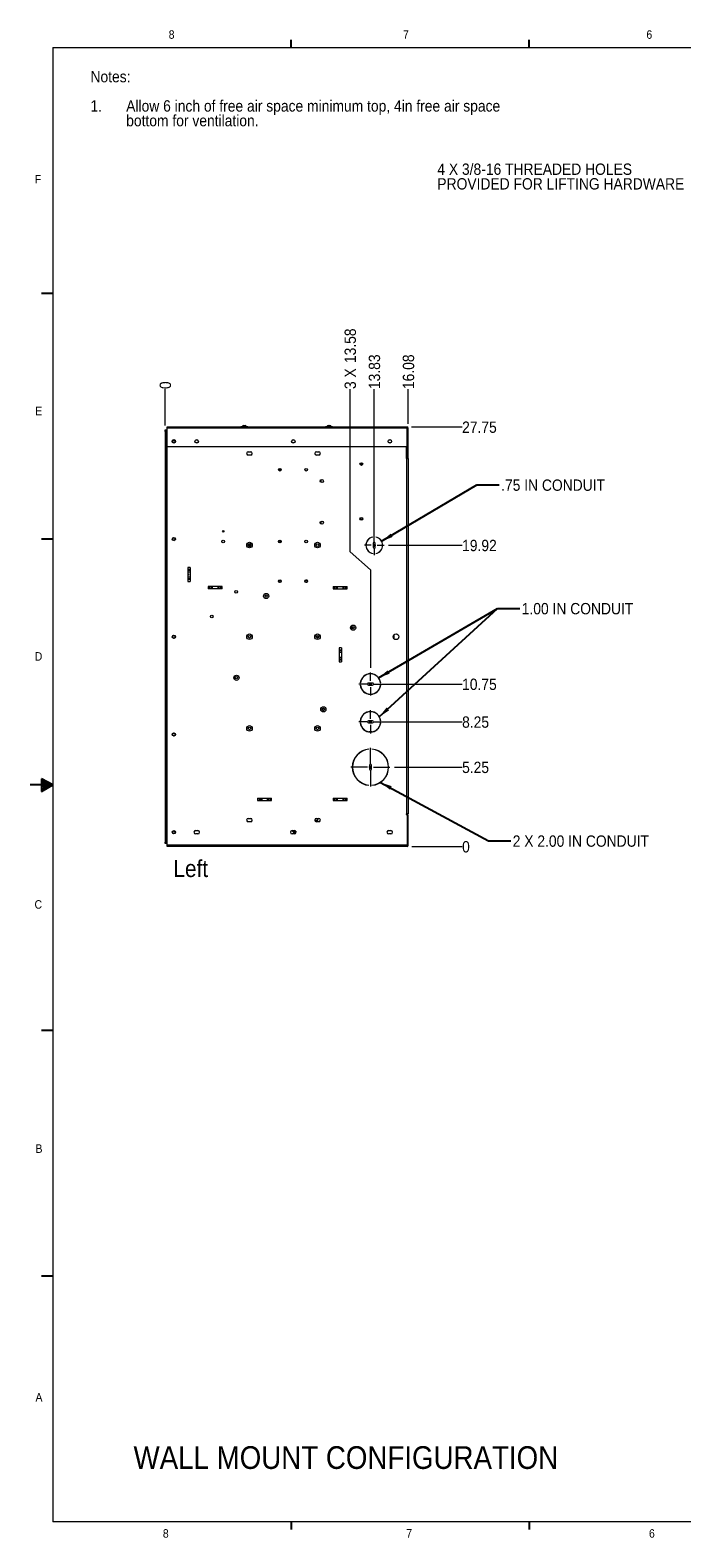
# Model space of a CAD drawing. Header units: inches. Extents: x 1 to 109, y 1 to 85.
# Tile 1 of 256: x 1 to 37, y 1 to 84. Entities that reach past the tile are written whole.
import ezdxf

# ---------------------------------------------------------------- set-up
doc = ezdxf.new("R2010")
doc.units = ezdxf.units.IN
doc.header["$MEASUREMENT"] = 0
doc.layers.add('FORMAT', color=7, linetype='Continuous')
doc.styles.add('SLDTEXTSTYLE0', font='GOTHIC.TTF', dxfattribs={"width": 0.913})
doc.styles.add('SLDTEXTSTYLE1', font='GOTHIC.TTF', dxfattribs={"width": 0.913})
doc.styles.get("Standard").update_dxf_attribs({"font": 'GOTHIC.TTF'})
doc.dimstyles.new('SLDDIMSTYLE0', dxfattribs={"dimtxt": 0.625, "dimasz": 0.65, "dimexe": 0, "dimexo": 0.0625, "dimgap": 0.15625, "dimtad": 0, "dimtih": 1, "dimtoh": 1, "dimdec": 0, "dimlfac": 1.2, "dimrnd": 1e-09, "dimzin": 12, "dimdsep": 46, "dimtxsty": 'SLDTEXTSTYLE0', "dimblk1": 'NONE', "dimblk2": 'NONE', "dimsah": 1, "dimcen": 0.09, "dimadec": 0, "dimazin": 3, "dimtfac": 1, "dimtdec": 0, "dimtofl": 0, "dimtmove": 0, "dimatfit": 3, "dimldrblk": 'NONE', "dimfxl": 1, "dimfrac": 2, "dimtolj": 1, "dimtzin": 12, "dimarcsym": 0})
doc.dimstyles.new('SLDDIMSTYLE1', dxfattribs={"dimtxt": 0.625, "dimasz": 0.65, "dimexe": 0, "dimexo": 0.0625, "dimgap": 0.15625, "dimtad": 0, "dimtih": 1, "dimtoh": 1, "dimlfac": 1.2, "dimrnd": 1e-09, "dimzin": 12, "dimdsep": 46, "dimtxsty": 'SLDTEXTSTYLE0', "dimblk1": 'NONE', "dimblk2": 'NONE', "dimsah": 1, "dimcen": 0.09, "dimadec": 0, "dimazin": 3, "dimtfac": 1, "dimtofl": 0, "dimtmove": 0, "dimatfit": 3, "dimldrblk": 'NONE', "dimfxl": 1, "dimfrac": 2, "dimtolj": 1, "dimtzin": 12, "dimarcsym": 0})
doc.dimstyles.new('SLDDIMSTYLE2', dxfattribs={"dimtxt": 0, "dimasz": 0.65, "dimexe": 0, "dimexo": 0.0625, "dimgap": 0, "dimtad": 0, "dimtih": 1, "dimtoh": 1, "dimdec": 0, "dimrnd": 1e-09, "dimzin": 0, "dimdsep": 46, "dimtxsty": 'Standard', "dimsah": 1, "dimcen": 0.09, "dimadec": 0, "dimazin": 0, "dimtfac": 0.65, "dimtdec": 0, "dimtofl": 0, "dimtmove": 0, "dimatfit": 3, "dimfxl": 1, "dimfrac": 2, "dimtolj": 1, "dimtzin": 0, "dimarcsym": 0})

# ---------------------------------------------------------------- blocks, each defined once
blk = doc.blocks.new('SW_NOTE_0')
at = {"color": 0, "linetype": 'Continuous', "lineweight": 0, "ltscale": 5, "char_height": 0.625, "attachment_point": 1, "style": 'SLDTEXTSTYLE0'}
for s, insert in [('Notes:', (0, 0.798)), ('1.', (0, -0.818)), ('Allow 6 inch of free air space minimum top, 4in free air space ', (1.969, -0.818)), ('bottom for ventilation.', (1.969, -1.626))]:
    blk.add_mtext(s, dxfattribs=dict(at, insert=insert))
blk = doc.blocks.new('_D')
at = {"color": 1, "linetype": 'Continuous', "lineweight": 0, "ltscale": 5}
blk.add_line((8.803, 62.485), (8.803, 64.484), dxfattribs=at)
at = {"color": 1, "linetype": 'Continuous', "lineweight": 0, "ltscale": 5, "insert": (8.501, 64.484), "char_height": 0.625, "attachment_point": 1, "rotation": 90, "style": 'SLDTEXTSTYLE0'}
blk.add_mtext('0', dxfattribs=at)
blk = doc.blocks.new('_NONE')
blk = doc.blocks.new('_D_1')
at = {"color": 1, "linetype": 'Continuous', "lineweight": 0, "ltscale": 5}
for p, q in [((18.994, 55.514), (18.994, 64.484)), ((18.994, 55.514), (20.119, 54.53)), ((20.119, 54.53), (20.119, 49.116))]:
    blk.add_line(p, q, dxfattribs=at)
at = {"color": 1, "linetype": 'Continuous', "lineweight": 0, "ltscale": 5, "char_height": 0.625, "attachment_point": 1, "rotation": 90, "style": 'SLDTEXTSTYLE0'}
for s, insert in [('13.58', (18.692, 65.915)), ('3 X ', (18.692, 64.484))]:
    blk.add_mtext(s, dxfattribs=dict(at, insert=insert))
blk = doc.blocks.new('_D_2')
at = {"color": 1, "linetype": 'Continuous', "lineweight": 0, "ltscale": 5}
blk.add_line((20.327, 56.233), (20.327, 64.484), dxfattribs=at)
at = {"color": 1, "linetype": 'Continuous', "lineweight": 0, "ltscale": 5, "insert": (20.025, 64.484), "char_height": 0.625, "attachment_point": 1, "rotation": 90, "style": 'SLDTEXTSTYLE0'}
blk.add_mtext('13.83', dxfattribs=at)
blk = doc.blocks.new('_D_3')
at = {"color": 1, "linetype": 'Continuous', "lineweight": 0, "ltscale": 5}
blk.add_line((22.202, 62.571), (22.202, 64.484), dxfattribs=at)
at = {"color": 1, "linetype": 'Continuous', "lineweight": 0, "ltscale": 5, "insert": (21.9, 64.484), "char_height": 0.625, "attachment_point": 1, "rotation": 90, "style": 'SLDTEXTSTYLE0'}
blk.add_mtext('16.08', dxfattribs=at)
blk = doc.blocks.new('_D_4')
at = {"color": 1, "linetype": 'Continuous', "lineweight": 0, "ltscale": 5}
blk.add_line((22.39, 39.271), (25.169, 39.271), dxfattribs=at)
at = {"color": 1, "linetype": 'Continuous', "lineweight": 0, "ltscale": 5, "insert": (25.169, 39.573), "char_height": 0.625, "attachment_point": 1, "style": 'SLDTEXTSTYLE0'}
blk.add_mtext('0', dxfattribs=at)
blk = doc.blocks.new('_D_5')
at = {"color": 1, "linetype": 'Continuous', "lineweight": 0, "ltscale": 5}
blk.add_line((21.442, 43.646), (25.169, 43.646), dxfattribs=at)
at = {"color": 1, "linetype": 'Continuous', "lineweight": 0, "ltscale": 5, "insert": (25.169, 43.948), "char_height": 0.625, "attachment_point": 1, "style": 'SLDTEXTSTYLE0'}
blk.add_mtext('5.25', dxfattribs=at)
blk = doc.blocks.new('_D_6')
at = {"color": 1, "linetype": 'Continuous', "lineweight": 0, "ltscale": 5}
blk.add_line((20.536, 46.142), (25.169, 46.142), dxfattribs=at)
at = {"color": 1, "linetype": 'Continuous', "lineweight": 0, "ltscale": 5, "insert": (25.169, 46.444), "char_height": 0.625, "attachment_point": 1, "style": 'SLDTEXTSTYLE0'}
blk.add_mtext('8.25', dxfattribs=at)
blk = doc.blocks.new('_D_7')
at = {"color": 1, "linetype": 'Continuous', "lineweight": 0, "ltscale": 5}
blk.add_line((20.536, 48.225), (25.169, 48.225), dxfattribs=at)
at = {"color": 1, "linetype": 'Continuous', "lineweight": 0, "ltscale": 5, "insert": (25.169, 48.527), "char_height": 0.625, "attachment_point": 1, "style": 'SLDTEXTSTYLE0'}
blk.add_mtext('10.75', dxfattribs=at)
blk = doc.blocks.new('_D_8')
at = {"color": 1, "linetype": 'Continuous', "lineweight": 0, "ltscale": 5}
blk.add_line((21.117, 55.875), (25.169, 55.875), dxfattribs=at)
at = {"color": 1, "linetype": 'Continuous', "lineweight": 0, "ltscale": 5, "insert": (25.169, 56.177), "char_height": 0.625, "attachment_point": 1, "style": 'SLDTEXTSTYLE0'}
blk.add_mtext('19.92', dxfattribs=at)
blk = doc.blocks.new('_D_9')
at = {"color": 1, "linetype": 'Continuous', "lineweight": 0, "ltscale": 5}
blk.add_line((22.378, 62.395), (25.169, 62.395), dxfattribs=at)
at = {"color": 1, "linetype": 'Continuous', "lineweight": 0, "ltscale": 5, "insert": (25.169, 62.697), "char_height": 0.625, "attachment_point": 1, "style": 'SLDTEXTSTYLE0'}
blk.add_mtext('27.75', dxfattribs=at)
blk = doc.blocks.new('SW_CENTERMARKSYMBOL_0')
at = {"color": 0, "linetype": 'Continuous', "lineweight": 0, "ltscale": 5}
for p, q in [((0, 0.167), (0, 1.073)), ((-0.167, 0), (-1.073, 0)), ((0, 0), (-0.083, 0)), ((0, 0), (0, 0.083)), ((0, 0), (0, -0.083)), ((0, 0), (0.083, 0)), ((0.167, 0), (1.073, 0)), ((0, -0.167), (0, -1.073))]:
    blk.add_line(p, q, dxfattribs=at)
blk = doc.blocks.new('SW_CENTERMARKSYMBOL_1')
at = {"color": 0, "linetype": 'Continuous', "lineweight": 0, "ltscale": 5}
for p, q in [((-0.167, 0), (-0.637, 0)), ((0, 0), (-0.083, 0)), ((0, 0.167), (0, 0.637)), ((0, 0), (0, 0.083)), ((0, 0), (0, -0.083)), ((0, 0), (0.083, 0)), ((0.167, 0), (0.637, 0)), ((0, -0.167), (0, -0.637))]:
    blk.add_line(p, q, dxfattribs=at)
blk = doc.blocks.new('SW_CENTERMARKSYMBOL_2')
at = {"color": 0, "linetype": 'Continuous', "lineweight": 0, "ltscale": 5}
for p, q in [((-0.167, 0), (-0.637, 0)), ((0, 0), (-0.083, 0)), ((0, 0.167), (0, 0.637)), ((0, 0), (0, 0.083)), ((0, 0), (0, -0.083)), ((0, 0), (0.083, 0)), ((0.167, 0), (0.637, 0)), ((0, -0.167), (0, -0.637))]:
    blk.add_line(p, q, dxfattribs=at)
blk = doc.blocks.new('SW_CENTERMARKSYMBOL_3')
at = {"color": 0, "linetype": 'Continuous', "lineweight": 0, "ltscale": 5}
for p, q in [((-0.167, 0), (-0.54, 0)), ((0, 0), (-0.083, 0)), ((0, 0.167), (0, 0.54)), ((0, 0), (0, 0.083)), ((0, 0), (0, -0.083)), ((0, 0), (0.083, 0)), ((0.167, 0), (0.54, 0)), ((0, -0.167), (0, -0.54))]:
    blk.add_line(p, q, dxfattribs=at)
blk = doc.blocks.new('SW_NOTE_9')
at = {"color": 0, "linetype": 'Continuous', "lineweight": 0, "ltscale": 5, "char_height": 0.625, "attachment_point": 1, "style": 'SLDTEXTSTYLE0'}
for s, insert in [('4 X 3/8-16 THREADED HOLES', (-14.379, 1.693)), ('PROVIDED FOR LIFTING HARDWARE', (-14.379, 0.885))]:
    blk.add_mtext(s, dxfattribs=dict(at, insert=insert))

msp = doc.modelspace()

# ---------------------------------------------------------------- linework, layer by layer
at = {"color": 7, "linetype": 'Continuous', "lineweight": 15, "ltscale": 5}
for p, q in [((8.9108, 39.3498), (8.9108, 62.3331)), ((8.9108, 62.3331), (8.9233, 62.3331)), ((8.9233, 62.3208), (8.9233, 62.3948)), ((8.9233, 62.3948), (22.1284, 62.3948)), ((8.9233, 61.3033), (8.9233, 62.3208)), ((22.1284, 62.3208), (8.9233, 62.3208)), ((12.9793, 62.3956), (12.9793, 62.3948)), ((13.3589, 62.3956), (12.9793, 62.3956)), ((13.2842, 62.4094), (13.054, 62.4094)), ((13.1267, 62.4698), (13.2115, 62.4698)), ((13.3589, 62.3956), (13.3589, 62.3948)), ((17.6459, 62.3956), (17.6459, 62.3948)), ((18.0256, 62.3956), (17.6459, 62.3956)), ((17.9509, 62.4094), (17.7207, 62.4094)), ((17.7934, 62.4698), (17.8782, 62.4698)), ((18.0256, 62.3956), (18.0256, 62.3948)), ((22.1284, 62.3907), (22.1284, 62.3948)), ((22.1284, 62.3907), (22.1284, 62.3208)), ((22.1284, 62.3208), (22.1284, 61.3033)), ((22.1526, 62.3208), (22.2024, 62.3208)), ((22.1526, 60.6783), (22.1526, 62.3208)), ((22.2024, 60.6783), (22.2024, 62.3208)), ((8.8029, 62.2352), (8.8777, 62.2352)), ((8.8029, 62.1519), (8.8029, 62.2352)), ((8.8029, 62.1519), (8.8029, 39.5144)), ((8.8777, 62.1519), (8.8029, 62.1519)), ((8.8777, 62.2352), (8.8777, 62.1519)), ((8.8944, 62.2352), (8.8777, 62.2352)), ((8.8777, 62.1519), (8.8777, 39.5144)), ((8.8944, 39.4311), (8.8944, 62.2352)), ((8.9108, 62.2352), (8.8944, 62.2352)), ((10.5095, 61.6948), (10.5804, 61.6948)), ((10.5804, 61.5131), (10.5095, 61.5131)), ((15.8287, 61.6948), (15.8995, 61.6948)), ((15.8995, 61.5131), (15.8287, 61.5131)), ((21.1478, 61.6948), (21.2187, 61.6948)), ((21.2187, 61.5131), (21.1478, 61.5131)), ((22.1284, 61.3033), (8.9233, 61.3033)), ((13.3868, 61.0281), (13.5176, 61.0281)), ((13.5176, 60.8465), (13.3868, 60.8465)), ((17.1368, 61.0281), (17.2676, 61.0281)), ((17.2676, 60.8465), (17.1368, 60.8465)), ((22.0983, 60.6665), (22.0983, 61.3033)), ((22.0983, 60.7281), (22.1284, 60.7281)), ((22.0983, 60.6783), (22.1284, 60.6783)), ((22.0983, 60.6665), (22.1233, 60.6665)), ((22.1233, 41.0784), (22.1233, 60.6665)), ((22.1233, 60.6665), (22.2022, 60.6665)), ((22.1284, 60.7281), (22.1284, 60.6783)), ((22.2024, 60.6783), (22.1526, 60.6783)), ((22.2022, 60.6665), (22.2022, 41.0784)), ((15.1251, 60.115), (15.1251, 59.9679)), ((15.1428, 60.1116), (15.1428, 59.9714)), ((15.1657, 60.0993), (15.1657, 59.9837)), ((15.1834, 60.079), (15.1834, 60.004)), ((16.6376, 60.0853), (16.6376, 59.9977)), ((19.5916, 60.4029), (19.5916, 60.3055)), ((19.6437, 60.4006), (19.6437, 60.3079)), ((17.3616, 59.4655), (17.3616, 59.3674)), ((17.3793, 59.4851), (17.3793, 59.3478)), ((17.3616, 57.1739), (17.3616, 57.0757)), ((17.3793, 57.1934), (17.3793, 57.0562)), ((13.4605, 55.8156), (13.4605, 55.9557)), ((15.1251, 56.1567), (15.1251, 56.0096)), ((15.1428, 56.1532), (15.1428, 56.013)), ((15.1657, 56.1409), (15.1657, 56.0253)), ((15.1834, 56.1206), (15.1834, 56.0456)), ((16.6376, 56.1269), (16.6376, 56.0393)), ((20.2439, 56.3234), (20.2439, 56.3293)), ((20.2731, 55.9854), (20.2731, 55.7688)), ((20.3822, 55.7665), (20.3814, 55.9831)), ((20.4105, 56.3293), (20.4105, 56.3234)), ((20.2592, 55.4177), (20.2585, 55.4237)), ((20.4105, 55.4262), (20.4105, 55.4203)), ((10.1839, 54.6559), (10.0539, 54.6559)), ((10.0539, 54.6559), (10.0539, 53.8859)), ((10.0539, 54.5601), (10.1839, 54.5601)), ((10.1839, 54.491), (10.0539, 54.491)), ((10.0539, 54.415), (10.1839, 54.415)), ((10.1839, 54.1268), (10.0539, 54.1268)), ((10.0539, 54.0507), (10.1839, 54.0507)), ((10.1839, 54.6559), (10.1839, 53.8859)), ((10.1839, 53.9817), (10.0539, 53.9817)), ((10.0539, 53.8859), (10.1839, 53.8859)), ((11.9455, 53.6009), (11.1755, 53.6009)), ((11.1755, 53.6009), (11.1755, 53.4709)), ((11.9455, 53.4709), (11.1755, 53.4709)), ((11.2713, 53.4709), (11.2713, 53.6009)), ((11.3404, 53.6009), (11.3404, 53.4709)), ((11.4164, 53.4709), (11.4164, 53.6009)), ((11.7046, 53.6009), (11.7046, 53.4709)), ((11.7807, 53.4709), (11.7807, 53.6009)), ((11.8497, 53.6009), (11.8497, 53.4709)), ((11.9455, 53.4709), (11.9455, 53.6009)), ((15.0744, 53.913), (15.0493, 53.8746)), ((15.1929, 53.9063), (15.0744, 53.913)), ((18.0672, 53.6026), (18.0672, 53.4725)), ((18.0672, 53.6026), (18.8372, 53.6026)), ((18.0672, 53.4725), (18.8372, 53.4725)), ((18.163, 53.4725), (18.163, 53.6026)), ((18.232, 53.6026), (18.232, 53.4725)), ((18.3081, 53.4725), (18.3081, 53.6026)), ((18.5963, 53.6026), (18.5963, 53.4725)), ((18.6723, 53.4725), (18.6723, 53.6026)), ((18.7414, 53.6026), (18.7414, 53.4725)), ((18.8372, 53.4725), (18.8372, 53.6026)), ((19.1209, 51.3537), (19.1031, 51.3537)), ((19.1209, 51.3537), (19.1209, 51.2876)), ((21.4154, 50.7254), (21.4154, 50.9431)), ((18.5172, 50.2181), (18.3872, 50.2181)), ((18.3872, 50.2181), (18.3872, 49.4481)), ((18.3872, 50.1223), (18.5172, 50.1223)), ((18.5172, 50.0533), (18.3872, 50.0533)), ((18.3872, 49.9772), (18.5172, 49.9772)), ((18.5172, 50.2181), (18.5172, 49.4481)), ((18.5172, 49.689), (18.3872, 49.689)), ((18.3872, 49.613), (18.5172, 49.613)), ((18.5172, 49.5439), (18.3872, 49.5439)), ((18.3872, 49.4481), (18.5172, 49.4481)), ((19.5561, 48.2917), (19.5687, 48.2917)), ((19.9522, 48.2334), (19.9522, 48.225)), ((20.2355, 48.2834), (20.0022, 48.2834)), ((20.2855, 48.225), (20.2855, 48.2334)), ((20.6691, 48.2917), (20.6817, 48.2917)), ((19.5687, 48.1667), (19.5561, 48.1667)), ((19.7735, 47.7964), (19.7563, 47.7942)), ((20.0022, 48.175), (20.2355, 48.175)), ((20.6817, 48.1667), (20.6691, 48.1667)), ((17.5034, 46.8742), (17.5119, 46.8921)), ((19.5561, 46.2084), (19.5687, 46.2084)), ((19.5687, 46.0834), (19.5561, 46.0834)), ((19.9522, 46.15), (19.9522, 46.1417)), ((20.2355, 46.2), (20.0022, 46.2)), ((20.0022, 46.0917), (20.2355, 46.0917)), ((20.2855, 46.1417), (20.2855, 46.15)), ((20.6691, 46.2084), (20.6817, 46.2084)), ((20.6817, 46.0834), (20.6691, 46.0834)), ((20.2166, 45.5881), (20.0211, 45.5881)), ((20.0355, 44.632), (20.0355, 44.6445)), ((20.2022, 44.6445), (20.2022, 44.632)), ((21.0376, 44.046), (21.0376, 44.0136)), ((19.1626, 43.9454), (19.1626, 43.9005)), ((19.1626, 43.3913), (19.1626, 43.3463)), ((20.0647, 43.7625), (20.0647, 43.5292)), ((20.123, 43.8125), (20.1147, 43.8125)), ((20.1147, 43.4792), (20.123, 43.4792)), ((20.173, 43.5292), (20.173, 43.7625)), ((21.0376, 43.2782), (21.0376, 43.2458)), ((19.2745, 43.1298), (19.2599, 43.1298)), ((20.0355, 42.6473), (20.0355, 42.6598)), ((20.2022, 42.6598), (20.2022, 42.6473)), ((20.9778, 43.1298), (20.9632, 43.1298)), ((13.9005, 41.9359), (13.9005, 41.8059)), ((13.9005, 41.9359), (14.6705, 41.9359)), ((13.9005, 41.8059), (14.6705, 41.8059)), ((13.9963, 41.8059), (13.9963, 41.9359)), ((14.0654, 41.9359), (14.0654, 41.8059)), ((14.1414, 41.8059), (14.1414, 41.9359)), ((14.4296, 41.9359), (14.4296, 41.8059)), ((14.5057, 41.8059), (14.5057, 41.9359)), ((14.5747, 41.9359), (14.5747, 41.8059)), ((14.6705, 41.8059), (14.6705, 41.9359)), ((18.0672, 41.9359), (18.0672, 41.8059)), ((18.0672, 41.9359), (18.8372, 41.9359)), ((18.0672, 41.8059), (18.8372, 41.8059)), ((18.163, 41.8059), (18.163, 41.9359)), ((18.232, 41.9359), (18.232, 41.8059)), ((18.3081, 41.8059), (18.3081, 41.9359)), ((18.5963, 41.9359), (18.5963, 41.8059)), ((18.6723, 41.8059), (18.6723, 41.9359)), ((18.7414, 41.9359), (18.7414, 41.8059)), ((18.8372, 41.8059), (18.8372, 41.9359)), ((13.3868, 40.8198), (13.5176, 40.8198)), ((17.0522, 40.762), (17.0522, 40.7465)), ((17.1368, 40.8198), (17.2676, 40.8198)), ((17.2222, 40.7465), (17.2222, 40.8198)), ((22.0922, 41.0784), (22.1233, 41.0784)), ((22.0922, 41.0784), (22.0922, 41.0473)), ((22.1233, 41.062), (22.0922, 41.062)), ((22.0922, 41.0473), (22.1399, 41.0473)), ((22.2022, 41.0784), (22.1233, 41.0784)), ((22.1399, 41.0473), (22.1399, 39.3498)), ((22.1399, 40.9831), (22.2022, 40.9831)), ((22.2022, 39.3498), (22.2022, 40.9831)), ((10.4798, 40.1531), (10.6106, 40.1531)), ((10.6106, 39.9715), (10.4798, 39.9715)), ((13.5176, 40.6381), (13.3868, 40.6381)), ((15.7989, 40.1531), (15.9298, 40.1531)), ((15.9298, 39.9715), (15.7989, 39.9715)), ((17.2676, 40.6381), (17.1368, 40.6381)), ((21.1181, 40.1531), (21.2489, 40.1531)), ((21.2489, 39.9715), (21.1181, 39.9715)), ((8.8029, 39.5144), (8.8777, 39.5144)), ((8.8029, 39.4311), (8.8029, 39.5144)), ((8.8777, 39.4311), (8.8029, 39.4311)), ((8.8777, 39.5144), (8.8777, 39.4311)), ((8.8777, 39.4311), (8.8944, 39.4311)), ((8.9108, 39.4311), (8.8944, 39.4311)), ((22.1399, 39.3498), (8.9108, 39.3498)), ((8.9108, 39.2709), (8.9108, 39.3498)), ((22.1233, 39.2709), (8.9108, 39.2709)), ((22.1399, 39.2709), (22.1233, 39.2709)), ((22.1399, 39.3498), (22.1399, 39.2709)), ((22.1399, 39.3498), (22.2022, 39.3498))]:
    msp.add_line(p, q, dxfattribs=at)
at = {"color": 8, "linetype": 'Continuous', "lineweight": 15, "ltscale": 5}
for p, q in [((21.432, 50.7105), (21.432, 50.9579)), ((22.1233, 41.0473), (22.1233, 41.062))]:
    msp.add_line(p, q, dxfattribs=at)
at = {"color": 7, "linetype": 'Continuous', "lineweight": 15, "ltscale": 5, "flags": 128}
for points in [[(22.1284, 60.6783), (22.1429, 60.6797), (22.1526, 60.6824)], [(16.6282, 53.9499), (16.566, 53.9457), (16.5195, 53.9402)], [(19.9547, 47.6873), (19.9506, 47.696), (19.9471, 47.7028)], [(17.4644, 46.8525), (17.4764, 46.8562), (17.4956, 46.8672)], [(17.4956, 46.8672), (17.511, 46.8832), (17.5169, 46.8928)]]:
    msp.add_lwpolyline(points, dxfattribs=at)
at = {"color": 8, "linetype": 'Continuous', "lineweight": 15, "ltscale": 5, "flags": 128}
for points in [[(16.6165, 53.8326), (16.5937, 53.831), (16.5518, 53.8268)], [(15.9615, 40.1474), (15.9912, 40.1163), (16.0152, 40.0931)]]:
    msp.add_lwpolyline(points, dxfattribs=at)
at = {"color": 7, "linetype": 'Continuous', "lineweight": 15, "ltscale": 25}
for centre, radius in [((9.2858, 61.604), 0.0975), ((9.2858, 61.604), 0.0888), ((9.2858, 61.604), 0.0705), ((10.5449, 61.604), 0.0975), ((15.8641, 61.604), 0.0975), ((21.1833, 61.604), 0.0975), ((15.1199, 60.0415), 0.0738), ((16.5783, 60.0415), 0.0738), ((19.6155, 60.3542), 0.0738), ((19.6155, 60.3542), 0.0683), ((19.6155, 60.3542), 0.0567), ((19.6155, 60.3542), 0.0542), ((17.4355, 59.4165), 0.0887), ((19.6155, 57.3334), 0.0737), ((19.6155, 57.3334), 0.0683), ((19.6155, 57.3334), 0.0567), ((19.6155, 57.3334), 0.0543), ((12.0039, 56.6442), 0.04), ((17.4355, 57.1248), 0.0888), ((9.2858, 56.2185), 0.0887), ((9.2858, 56.2181), 0.0705), ((12.0041, 56.0831), 0.0737), ((13.4522, 55.8856), 0.1526), ((13.4522, 55.8856), 0.0705), ((15.1199, 56.0831), 0.0737), ((16.5783, 56.0831), 0.0738), ((17.2022, 55.8856), 0.1526), ((17.2022, 55.8856), 0.0705), ((10.1189, 54.2709), 0.00208), ((12.7233, 53.304), 0.0737), ((14.3689, 53.0781), 0.1435), ((15.1199, 53.8956), 0.0737), ((16.5783, 53.8956), 0.0737), ((14.3689, 53.0781), 0.0615), ((11.3691, 51.9498), 0.0737), ((9.2858, 50.8331), 0.0887), ((9.2858, 50.8323), 0.0705), ((13.4522, 50.834), 0.1526), ((13.4522, 50.834), 0.0705), ((17.2022, 50.834), 0.1526), ((17.2022, 50.834), 0.0705), ((19.1614, 51.334), 0.1435), ((19.1614, 51.334), 0.0615), ((21.5274, 50.8342), 0.1563), ((12.7305, 48.5756), 0.1435), ((12.7305, 48.5756), 0.0615), ((17.5222, 46.8315), 0.1435), ((17.5222, 46.8315), 0.0615), ((13.4522, 45.7823), 0.1526), ((13.4522, 45.7823), 0.0705), ((17.2022, 45.7823), 0.1526), ((17.2022, 45.7823), 0.0705), ((9.2858, 45.4477), 0.0888), ((9.2858, 45.4465), 0.0705), ((9.2858, 40.0623), 0.0888), ((9.2858, 40.0606), 0.0705)]:
    msp.add_circle(centre, radius, dxfattribs=at)
for centre, radius, start, end in [((13.0374, 62.4125), 0.0168, 270, 349.42711), ((13.1267, 62.3958), 0.074, 90, 169.42711), ((13.2115, 62.3958), 0.074, 10.57289, 90), ((13.3008, 62.4125), 0.0168, 190.57289, 270), ((17.7041, 62.4125), 0.0168, 270, 349.42711), ((17.7934, 62.3958), 0.074, 90, 169.42711), ((17.8782, 62.3958), 0.074, 10.57289, 90), ((17.9674, 62.4125), 0.0168, 190.57289, 270), ((22.1284, 62.3208), 0.074, 0, 90), ((22.1284, 62.3208), 0.0242, 0, 90), ((9.2858, 61.604), 0.0705, 90, 180), ((9.2858, 61.604), 0.0705, 270, 90), ((13.3868, 60.9373), 0.0908, 90, 270), ((13.5176, 60.9373), 0.0908, 270, 90), ((17.1368, 60.9373), 0.0908, 90, 270), ((17.2676, 60.9373), 0.0908, 270, 90), ((22.1284, 60.7523), 0.0242, 270, 0), ((9.2858, 56.2181), 0.0705, 90, 180), ((9.2858, 56.2181), 0.0705, 270, 90), ((13.4522, 55.8856), 0.0705, 276.761061, 83.238939), ((20.3272, 55.8748), 0.4621, 100.389719, 261.537212), ((20.3272, 55.8748), 0.4563, 100.52406, 261.344729), ((20.3276, 55.7665), 0.0546, 177.568522, 359.99962), ((20.3272, 55.9831), 0.0542, 359.998452, 177.55016), ((20.3272, 55.8748), 0.4621, 280.389719, 79.610281), ((20.3272, 55.8748), 0.4563, 280.52406, 79.47594), ((15.142, 53.779), 0.0567, 72.608319, 128.814416), ((16.6688, 52.8757), 1.0417, 91.101314, 99.04718), ((9.2858, 50.8323), 0.0705, 90, 180), ((9.2858, 50.8323), 0.0705, 270, 90), ((17.1372, 50.7655), 0.1104, 7.139932, 85.781152), ((20.1189, 48.2292), 0.5663, 6.336949, 173.663051), ((20.1189, 48.2292), 0.5538, 6.480602, 173.519398), ((20.0022, 48.2334), 0.05, 90, 180), ((20.0022, 48.225), 0.05, 180, 270), ((20.2355, 48.2334), 0.05, 0, 90), ((20.2355, 48.225), 0.05, 270, 0), ((20.1189, 48.2292), 0.5663, 186.336949, 353.663051), ((20.1189, 48.2292), 0.5538, 186.480602, 353.519398), ((16.6713, 47.9242), 1.4192, 305.820191, 309.997054), ((20.1189, 46.1459), 0.5663, 6.336949, 173.663051), ((20.1189, 46.1459), 0.5538, 6.480602, 173.519398), ((20.1189, 46.1459), 0.5663, 186.336949, 353.663051), ((20.1189, 46.1459), 0.5538, 186.480602, 353.519398), ((20.0022, 46.15), 0.05, 90, 180), ((20.0022, 46.1417), 0.05, 180, 270), ((20.2355, 46.15), 0.05, 0, 90), ((20.2355, 46.1417), 0.05, 270, 0), ((9.2858, 45.4465), 0.0705, 90, 180), ((9.2858, 45.4465), 0.0705, 270, 90), ((20.1189, 43.6459), 1.0021, 94.770231, 265.229769), ((20.1189, 43.6459), 0.9896, 94.830629, 265.169371), ((20.1189, 43.6459), 1.0021, 274.770231, 85.229769), ((20.1189, 43.6459), 0.9896, 274.830629, 85.169371), ((20.1147, 43.7625), 0.05, 90, 180), ((20.1147, 43.5292), 0.05, 180, 270), ((20.123, 43.7625), 0.05, 0, 90), ((20.123, 43.5292), 0.05, 270, 0), ((13.3868, 40.729), 0.0908, 90, 270), ((13.5176, 40.729), 0.0908, 270, 90), ((17.1368, 40.729), 0.0908, 90, 270), ((17.1372, 40.7465), 0.085, 180.00001, 0.00001), ((17.1372, 40.794), 0.0792, 192.225405, 19.045311), ((17.2676, 40.729), 0.0908, 270, 90), ((22.1233, 40.9831), 0.0789, 0, 90), ((9.2858, 40.0606), 0.0705, 90, 180), ((9.2858, 40.0606), 0.0705, 270, 90), ((10.4798, 40.0623), 0.0908, 90, 270), ((10.6106, 40.0623), 0.0908, 270, 90), ((15.7989, 40.0623), 0.0908, 90, 270), ((16.6688, 40.794), 1.075, 216.592803, 229.254372), ((16.6688, 40.794), 1.0417, 217.966454, 229.712536), ((15.9298, 40.0623), 0.0908, 270, 90), ((17.1376, 40.794), 0.1292, 252.186315, 286.808542), ((21.1181, 40.0623), 0.0908, 90, 270), ((21.2489, 40.0623), 0.0908, 270, 90), ((22.1233, 39.3498), 0.0789, 282.192288, 0)]:
    msp.add_arc(centre, radius, start, end, dxfattribs=at)
at = {"layer": 'FORMAT', "lineweight": 0, "ltscale": 5}
for p, q in [((2.6144, 83.303), (107.6144, 83.303)), ((2.6144, 83.303), (2.6144, 2.053)), ((107.6144, 2.053), (2.6144, 2.053))]:
    msp.add_line(p, q, dxfattribs=at)
at = {"layer": 'FORMAT', "ltscale": 5}
for p, q in [((15.7394, 83.303), (15.7394, 83.727)), ((28.8644, 83.303), (28.8644, 83.727)), ((2.6144, 69.758), (1.9894, 69.758)), ((2.6144, 56.218), (1.9894, 56.218)), ((2.6144, 42.678), (1.3644, 42.678)), ((1.9944, 43.0057), (1.9944, 42.3117)), ((2.6144, 42.678), (1.9944, 43.0057)), ((1.9944, 42.9134), (2.6144, 42.678)), ((1.9944, 42.7936), (2.6144, 42.678)), ((1.9944, 42.3117), (2.6144, 42.678)), ((1.9944, 42.4482), (2.6144, 42.678)), ((1.9944, 42.5818), (2.6144, 42.678)), ((2.6144, 29.138), (1.9894, 29.138)), ((2.6144, 15.598), (1.9894, 15.598)), ((15.7394, 2.053), (15.7394, 1.629)), ((28.8644, 2.053), (28.8644, 1.629))]:
    msp.add_line(p, q, dxfattribs=at)

# ---------------------------------------------------------------- block references
at = {"color": 7, "linetype": 'Continuous', "lineweight": 0, "ltscale": 5}
msp.add_blockref('SW_NOTE_0', (4.6881, 81.2194), dxfattribs=at)
at = {"color": 1, "linetype": 'Continuous', "lineweight": 0, "ltscale": 5}
for name, p in [('SW_NOTE_9', (38.1836, 75.2223)), ('SW_CENTERMARKSYMBOL_3', (20.3272, 55.8748)), ('SW_CENTERMARKSYMBOL_1', (20.1189, 48.2292)), ('SW_CENTERMARKSYMBOL_2', (20.1189, 46.1459)), ('SW_CENTERMARKSYMBOL_0', (20.1189, 43.6459))]:
    msp.add_blockref(name, p, dxfattribs=at)

# ---------------------------------------------------------------- texts
at = {"color": 1, "linetype": 'Continuous', "lineweight": 0, "ltscale": 5, "char_height": 0.625, "attachment_point": 1, "style": 'SLDTEXTSTYLE0'}
for s, insert in [('.75 IN CONDUIT', (27.3204, 59.5019)), ('1.00 IN CONDUIT', (28.4549, 52.695)), ('2 X 2.00 IN CONDUIT', (27.9592, 39.8861))]:
    msp.add_mtext(s, dxfattribs=dict(at, insert=insert))
at = {"color": 7, "linetype": 'Continuous', "lineweight": 0, "ltscale": 5, "attachment_point": 1, "style": 'SLDTEXTSTYLE1'}
for s, insert, char_height in [('Left', (9.2609, 38.5292), 0.9375), ('WALL MOUNT CONFIGURATION', (7.0618, 6.223), 1.25)]:
    msp.add_mtext(s, dxfattribs=dict(at, insert=insert, char_height=char_height))
at = {"layer": 'FORMAT', "color": 7, "ltscale": 5, "char_height": 0.4687, "attachment_point": 1, "style": 'SLDTEXTSTYLE0'}
for s, insert in [('8', (9.0006, 84.2579)), ('7', (21.9162, 84.2571)), ('6', (35.327, 84.2555)), ('F', (1.6212, 76.2825)), ('E', (1.6455, 63.5081)), ('D', (1.6205, 49.9869)), ('C', (1.6062, 36.3159)), ('B', (1.6615, 22.8589)), ('A', (1.6593, 9.1562)), ('8', (8.6787, 1.6506)), ('7', (22.0923, 1.6533)), ('6', (35.4667, 1.6506))]:
    msp.add_mtext(s, dxfattribs=dict(at, insert=insert))

# ---------------------------------------------------------------- dimensions: what is measured, and where the dimension line sits
at = {"color": 1, "linetype": 'Continuous', "lineweight": 0, "ltscale": 5}
dim = msp.add_ordinate_dim(feature_location=(20.1189, 48.8663), offset=(-1.1246, 15.6177), dtype=1, origin=(8.8029, 62.2352), text='3 X <>', dimstyle='SLDDIMSTYLE1', dxfattribs=at)
dim.commit()
dim.dimension.update_dxf_attribs({"geometry": '_D_1', "text_midpoint": (18.9942, 66.4927)})
for feature_location, offset, dtype, origin, dimstyle, picture, middle in [((20.3272, 55.9831), (0, 8.5008), 1, (8.8029, 62.2352), 'SLDDIMSTYLE1', '_D_2', (20.3272, 65.7769)), ((22.2024, 62.3208), (0, 2.1632), 1, (8.8029, 62.2352), 'SLDDIMSTYLE1', '_D_3', (22.2024, 65.7769)), ((8.8029446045, 62.2351841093), (0, 2.2487893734), 1, (8.8029446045, 62.2351841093), 'SLDDIMSTYLE0', '_D', (8.8029446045, 64.9687825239)), ((22.1284, 62.3948), (3.0403, 0), 0, (22.1399, 39.2709), 'SLDDIMSTYLE1', '_D_9', (26.4617, 62.3948)), ((20.8668, 55.8748), (4.302, 0), 0, (22.1399, 39.2709), 'SLDDIMSTYLE1', '_D_8', (26.4617, 55.8748)), ((20.2855, 48.225), (4.8832, 0), 0, (22.1399, 39.2709), 'SLDDIMSTYLE1', '_D_7', (26.4617, 48.225)), ((20.2855, 46.1417), (4.8832, 0), 0, (22.1399, 39.2709), 'SLDDIMSTYLE1', '_D_6', (26.2308, 46.1417)), ((21.1918, 43.6459), (3.977, 0), 0, (22.1399, 39.2709), 'SLDDIMSTYLE1', '_D_5', (26.2308, 43.6459)), ((22.1399446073, 39.2708831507), (3.028797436, 0), 0, (22.1399446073, 39.2708831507), 'SLDDIMSTYLE0', '_D_4', (25.6535510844, 39.2708831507))]:
    dim = msp.add_ordinate_dim(feature_location=feature_location, offset=offset, dtype=dtype, origin=origin, dimstyle=dimstyle, dxfattribs=at)
    dim.commit()
    dim.dimension.update_dxf_attribs({"geometry": picture, "text_midpoint": middle})

# ---------------------------------------------------------------- leaders
for points in [[(20.7275, 56.0937), (25.9783, 59.2048), (27.2086, 59.2048)], [(20.5606, 48.5631), (27.126, 52.3936), (28.3563, 52.3936)], [(20.6004, 46.4192), (27.126, 52.3936), (28.3563, 52.3936)], [(20.6702, 42.8091), (26.627, 39.5946), (27.8573, 39.5946)]]:
    msp.add_leader(points, dimstyle='SLDDIMSTYLE2', dxfattribs=at)

doc.saveas('drawing.dxf')
